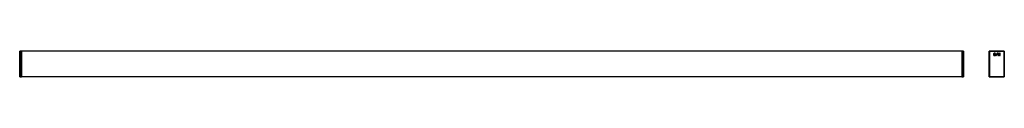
# Model space of a CAD drawing. Header units: millimetres. Extents: x -2142 to 811, y 387 to 465.
import ezdxf

# ---------------------------------------------------------------- set-up
doc = ezdxf.new("R2010")
doc.units = ezdxf.units.MM

msp = doc.modelspace()

# ---------------------------------------------------------------- linework, layer by layer
at = {"color": 7, "linetype": 'Continuous', "lineweight": 25}
for p, q in [((-2141.5, 464.4), (-2141.8, 464.4)), ((-2141.8, 387.5), (-2141.8, 464.4)), ((-2141.8, 456.7), (-2141.8, 456.7)), ((-2141.8, 452.8), (-2141.8, 452.8)), ((-2141.5, 464.7), (-2141.5, 464.4)), ((-2141.5, 464.7), (-2137.1, 464.7)), ((-2141.5, 464.4), (-2141.5, 387.5)), ((-2137.1, 464.4), (-2141.5, 464.4)), ((-2137.1, 464.4), (-2137.1, 464.7)), ((-2137.1, 387.5), (-2137.1, 464.4)), ((-2136.8, 464.4), (-2137.1, 464.4)), ((684.2, 464.7), (-2136.8, 464.7)), ((-2136.8, 464.7), (-2136.8, 464.4)), ((684.2, 464.4), (-2136.8, 464.4)), ((-2136.8, 464.4), (-2136.8, 387.5)), ((684.2, 464.7), (684.2, 464.4)), ((684.5, 464.4), (684.2, 464.4)), ((684.2, 464.4), (684.2, 387.5)), ((684.5, 464.7), (684.5, 464.4)), ((684.5, 464.7), (688.9, 464.7)), ((684.5, 464.4), (684.5, 387.5)), ((688.9, 464.4), (684.5, 464.4)), ((688.9, 464.4), (688.9, 464.7)), ((688.9, 387.5), (688.9, 464.4)), ((689.2, 464.4), (688.9, 464.4)), ((689.2, 464.4), (689.2, 387.5)), ((689.2, 456.7), (689.2, 456.7)), ((689.2, 452.8), (689.2, 452.8)), ((766.8, 464.4), (766.5, 464.4)), ((766.5, 387.5), (766.5, 464.4)), ((766.8, 464.7), (766.8, 464.4)), ((766.8, 464.7), (811.2, 464.7)), ((766.8, 464.4), (766.8, 387.5)), ((811.2, 464.4), (766.8, 464.4)), ((790.2, 458.1), (786.2, 451.7)), ((786.2, 451.7), (786.2, 451.4)), ((786.2, 451.4), (786.3, 451.3)), ((786.3, 451.3), (786.6, 451.3)), ((786.6, 451.3), (786.7, 451.4)), ((786.7, 451.4), (790.7, 457.8)), ((790.3, 458.2), (790.2, 458.1)), ((790.6, 458.2), (790.3, 458.2)), ((790.7, 458.1), (790.6, 458.2)), ((790.7, 457.8), (790.7, 458.1)), ((792, 458.1), (791.8, 457.9)), ((791.8, 457.9), (791.8, 451.4)), ((791.8, 451.4), (792, 451.3)), ((793.5, 458.1), (792, 458.1)), ((792, 451.3), (793.2, 451.3)), ((793.2, 451.3), (793.4, 451.4)), ((793.4, 451.4), (793.4, 454.9)), ((793.4, 454.9), (794.8, 451.4)), ((793.6, 458), (793.5, 458.1)), ((795.5, 453.4), (793.6, 458)), ((794.8, 451.4), (794.9, 451.3)), ((794.9, 451.3), (796, 451.3)), ((796.4, 455.7), (795.5, 453.4)), ((796, 451.3), (796.2, 451.4)), ((797.5, 458.1), (797.4, 458)), ((799, 458.1), (797.5, 458.1)), ((797.6, 454.9), (797.6, 451.4)), ((797.6, 451.4), (797.8, 451.3)), ((797.8, 451.3), (799, 451.3)), ((799.2, 457.9), (799, 458.1)), ((799, 451.3), (799.1, 451.4)), ((799.1, 451.4), (799.2, 457.9)), ((811.2, 464.7), (811.2, 464.4)), ((811.2, 387.5), (811.2, 464.4)), ((811.5, 464.4), (811.2, 464.4)), ((811.5, 464.4), (811.5, 387.5)), ((-2141.5, 387.5), (-2141.8, 387.5)), ((-2141.5, 387.5), (-2137.1, 387.5)), ((-2141.5, 387.5), (-2141.5, 387.2)), ((-2137.1, 387.2), (-2141.5, 387.2)), ((-2137.1, 387.2), (-2137.1, 387.5)), ((-2136.8, 387.5), (-2137.1, 387.5)), ((684.2, 387.5), (-2136.8, 387.5)), ((-2136.8, 387.5), (-2136.8, 387.2)), ((684.2, 387.2), (-2136.8, 387.2)), ((684.5, 387.5), (684.2, 387.5)), ((684.2, 387.5), (684.2, 387.2)), ((684.5, 387.5), (684.5, 387.2)), ((684.5, 387.5), (688.9, 387.5)), ((688.9, 387.2), (684.5, 387.2)), ((688.9, 387.2), (688.9, 387.5)), ((689.2, 387.5), (688.9, 387.5)), ((766.8, 387.5), (766.5, 387.5)), ((766.5, 387.5), (766.5, 387.5)), ((766.8, 387.5), (811.2, 387.5)), ((766.8, 387.5), (766.8, 387.2)), ((811.2, 387.2), (766.8, 387.2)), ((766.8, 387.2), (768.2, 387.2)), ((768.2, 387.2), (768.2, 387.2)), ((809.7, 387.2), (809.8, 387.2)), ((809.8, 387.2), (811.2, 387.2)), ((811.2, 387.5), (811.2, 387.2)), ((811.5, 387.5), (811.2, 387.5)), ((811.5, 387.5), (811.5, 387.5))]:
    msp.add_line(p, q, dxfattribs=at)
at = {"color": 7, "linetype": 'Continuous', "lineweight": 25, "flags": 128}
msp.add_lwpolyline([(797.4, 458), (796.8, 456.7), (796.4, 455.7)], dxfattribs=at)
at = {"color": 7, "linetype": 'Continuous', "lineweight": 25}
for centre, start, end in [((-2141.5, 464.4), 90, 180), ((-2137.1, 464.4), 0, 90), ((684.5, 464.4), 90, 180), ((688.9, 464.4), 0, 90), ((766.8, 464.4), 90, 180), ((811.2, 464.4), 0, 90), ((-2141.5, 387.5), 180, 270), ((-2137.1, 387.5), 270, 0), ((684.5, 387.5), 180, 270), ((688.9, 387.5), 270, 0), ((766.8, 387.5), 180, 270), ((766.8, 387.5), 180, 270), ((811.2, 387.5), 270, 0), ((811.2, 387.5), 270, 0)]:
    msp.add_arc(centre, 0.3, start, end, dxfattribs=at)
for points, knots in [([(779.1, 456.1), (778.9, 455.7), (778.8, 455.2), (778.8, 454.8), (778.8, 454.3), (778.9, 453.8), (779.1, 453.4)], [0.7055556, 0.7055556, 0.7055556, 0.7055556, 1.0583333, 1.0583333, 1.0583333, 1.4111111, 1.4111111, 1.4111111, 1.4111111]), ([(780.4, 455.5), (780.3, 455.3), (780.3, 455), (780.3, 454.8), (780.3, 454.5), (780.3, 454.2), (780.4, 454)], [3.5277778, 3.5277778, 3.5277778, 3.5277778, 3.8805556, 3.8805556, 3.8805556, 4.2333333, 4.2333333, 4.2333333, 4.2333333]), ([(783.7, 458), (783.2, 458.2), (782.8, 458.3), (782.3, 458.3), (781.8, 458.3), (781.3, 458.2), (780.9, 458)], [4.9388889, 4.9388889, 4.9388889, 4.9388889, 5.2916667, 5.2916667, 5.2916667, 5.6444444, 5.6444444, 5.6444444, 5.6444444]), ([(780.9, 451.5), (781.3, 451.3), (781.8, 451.2), (782.3, 451.2), (782.8, 451.2), (783.2, 451.3), (783.7, 451.5)], [2.1166667, 2.1166667, 2.1166667, 2.1166667, 2.4694444, 2.4694444, 2.4694444, 2.8222222, 2.8222222, 2.8222222, 2.8222222]), ([(783.1, 456.6), (782.8, 456.7), (782.6, 456.7), (782.3, 456.7), (782, 456.7), (781.8, 456.7), (781.5, 456.6)], [4.9388889, 4.9388889, 4.9388889, 4.9388889, 5.2916667, 5.2916667, 5.2916667, 5.6444444, 5.6444444, 5.6444444, 5.6444444]), ([(781.5, 452.9), (781.8, 452.8), (782, 452.8), (782.3, 452.8), (782.6, 452.8), (782.8, 452.8), (783.1, 452.9)], [2.1166667, 2.1166667, 2.1166667, 2.1166667, 2.4694444, 2.4694444, 2.4694444, 2.8222222, 2.8222222, 2.8222222, 2.8222222]), ([(783.7, 451.5), (784.1, 451.7), (784.5, 452), (784.8, 452.3), (785.1, 452.6), (785.3, 453), (785.5, 453.4)], [2.8222222, 2.8222222, 2.8222222, 2.8222222, 3.175, 3.175, 3.175, 3.5277778, 3.5277778, 3.5277778, 3.5277778]), ([(784.1, 454), (784.2, 454.2), (784.3, 454.5), (784.3, 454.8), (784.3, 455), (784.2, 455.3), (784.1, 455.5)], [0.7055556, 0.7055556, 0.7055556, 0.7055556, 1.0583333, 1.0583333, 1.0583333, 1.4111111, 1.4111111, 1.4111111, 1.4111111]), ([(785.5, 453.4), (785.7, 453.8), (785.8, 454.3), (785.8, 454.8), (785.8, 455.2), (785.7, 455.7), (785.5, 456.1)], [3.5277778, 3.5277778, 3.5277778, 3.5277778, 3.8805556, 3.8805556, 3.8805556, 4.2333333, 4.2333333, 4.2333333, 4.2333333])]:
    msp.add_open_spline(points, degree=3, knots=knots, dxfattribs=at)
for points in [[(779.8, 457.2), (779.5, 456.9), (779.2, 456.6), (779.1, 456.1)], [(779.1, 453.4), (779.2, 453), (779.5, 452.6), (779.8, 452.3)], [(780.9, 458), (780.5, 457.8), (780.1, 457.6), (779.8, 457.2)], [(779.8, 452.3), (780.1, 452), (780.5, 451.7), (780.9, 451.5)], [(780.9, 456.2), (780.7, 456), (780.6, 455.8), (780.4, 455.5)], [(780.4, 454), (780.6, 453.7), (780.7, 453.5), (780.9, 453.3)], [(781.5, 456.6), (781.3, 456.5), (781.1, 456.3), (780.9, 456.2)], [(780.9, 453.3), (781.1, 453.2), (781.3, 453), (781.5, 452.9)], [(783.7, 456.2), (783.5, 456.3), (783.3, 456.5), (783.1, 456.6)], [(783.1, 452.9), (783.3, 453), (783.5, 453.2), (783.7, 453.3)], [(784.8, 457.2), (784.5, 457.6), (784.1, 457.8), (783.7, 458)], [(784.1, 455.5), (784, 455.8), (783.9, 456), (783.7, 456.2)], [(783.7, 453.3), (783.9, 453.5), (784, 453.7), (784.1, 454)], [(785.5, 456.1), (785.3, 456.6), (785.1, 456.9), (784.8, 457.2)], [(796.2, 451.4), (796.4, 452), (796.6, 452.6), (796.9, 453.1), (797.1, 453.7), (797.4, 454.3), (797.6, 454.9)]]:
    msp.add_open_spline(points, degree=3, dxfattribs=at)

doc.saveas('drawing.dxf')
